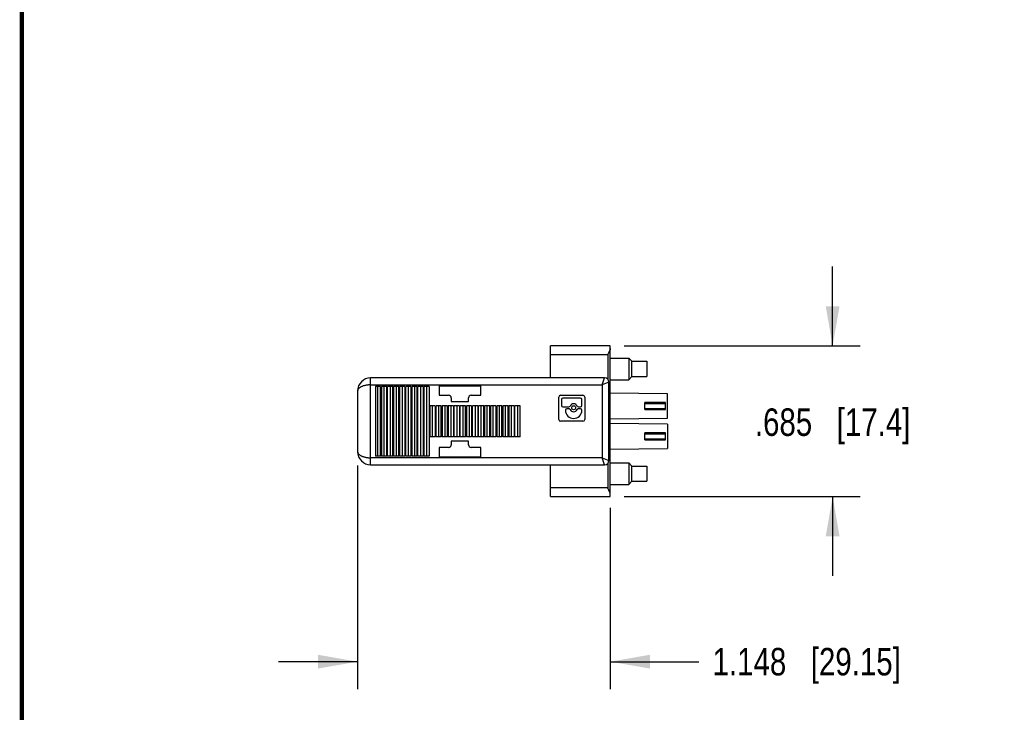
# Model space of a CAD drawing. Header units: inches. Extents: x 0.2 to 16.8, y 0.1 to 10.8.
# Tile 2 of 19: x 0.2 to 4.7, y 4.5 to 7.6. Entities that reach past the tile are written whole.
import ezdxf

# ---------------------------------------------------------------- set-up
doc = ezdxf.new("R2010")
doc.units = ezdxf.units.IN
doc.header["$LTSCALE"] = 0.935
doc.header["$MEASUREMENT"] = 0
doc.layers.get('0').update_dxf_attribs({"linetype": 'CONTINUOUS'})
doc.layers.add('DIMENSIONS', color=7, linetype='CONTINUOUS')
doc.styles.get("Standard").update_dxf_attribs({"font": 'txt', "width": 0.8})
doc.dimstyles.new('DIMSTYLE_1', dxfattribs={"dimtxt": 0.125, "dimasz": 0.18, "dimexe": 0.125, "dimexo": 0.0625, "dimgap": 0.0625, "dimtad": 0, "dimtih": 1, "dimtoh": 1, "dimdec": 3, "dimzin": 4, "dimdsep": 46, "dimtxsty": 'STANDARD', "dimblk": '_FILLED', "dimblk1": '_FILLED', "dimblk2": '_FILLED', "dimcen": 0.09, "dimadec": 0, "dimazin": 0, "dimtp": 0.01, "dimtm": 0.01, "dimtfac": 1, "dimtdec": 3, "dimtofl": 0, "dimtmove": 0, "dimatfit": 3, "dimldrblk": '_FILLED', "dimfxl": 1, "dimtolj": 1, "dimtzin": 4, "dimarcsym": 0})

# ---------------------------------------------------------------- blocks, each defined once
blk = doc.blocks.new('_FILLED')
at = {"color": 0, "linetype": 'BYBLOCK'}
blk.add_solid([(0, 0), (-1, 0.174), (-1, -0.174)], dxfattribs=at)
blk = doc.blocks.new('*D0')
at = {"layer": 'DIMENSIONS', "color": 2, "linetype": 'CONTINUOUS'}
for p, q in [((3.9324, 6.1385), (3.9324, 6.4985)), ((2.985, 6.1385), (4.0574, 6.1385)), ((2.985, 5.4534), (4.0574, 5.4534)), ((3.9324, 5.4534), (3.9324, 5.0934))]:
    blk.add_line(p, q, dxfattribs=at)
at = {"layer": 'DIMENSIONS', "color": 2, "linetype": 'CONTINUOUS', "xscale": 0.18, "yscale": 0.18, "zscale": 0.18}
for p, rotation in [((3.9324, 6.1385), 270), ((3.9324, 5.4534), 90)]:
    blk.add_blockref('_FILLED', p, dxfattribs=dict(at, rotation=rotation))
at = {"layer": 'DIMENSIONS', "color": 2, "linetype": 'CONTINUOUS', "insert": (3.9324, 5.8544), "char_height": 0.125, "width": 1.125, "attachment_point": 2, "line_spacing_factor": 0.9}
blk.add_mtext('.685{\\Ftxt.shx;\\W1.000000;\\H0.125000; }[17.4]', dxfattribs=at)
blk = doc.blocks.new('*D1')
at = {"layer": 'DIMENSIONS', "color": 2, "linetype": 'CONTINUOUS'}
for p, q in [((1.7749, 5.5951), (1.7749, 4.5784)), ((2.9225, 5.4022), (2.9225, 4.5784)), ((1.7749, 4.7034), (1.4149, 4.7034)), ((2.9225, 4.7034), (3.3246, 4.7034))]:
    blk.add_line(p, q, dxfattribs=at)
at = {"layer": 'DIMENSIONS', "color": 2, "linetype": 'CONTINUOUS', "xscale": 0.18, "yscale": 0.18, "zscale": 0.18}
blk.add_blockref('_FILLED', (1.7749, 4.7034), dxfattribs=at)
at = {"layer": 'DIMENSIONS', "color": 2, "linetype": 'CONTINUOUS', "xscale": 0.18, "yscale": 0.18, "zscale": 0.18, "rotation": 180}
blk.add_blockref('_FILLED', (2.9225, 4.7034), dxfattribs=at)
at = {"layer": 'DIMENSIONS', "color": 2, "linetype": 'CONTINUOUS', "insert": (3.3871, 4.7659), "char_height": 0.125, "width": 1.325, "attachment_point": 1, "line_spacing_factor": 0.9}
blk.add_mtext('1.148{\\Ftxt.shx;\\W1.000000;\\H0.125000; }[29.15]', dxfattribs=at)

msp = doc.modelspace()

# ---------------------------------------------------------------- linework, layer by layer
at = {"color": 7, "linetype": 'CONTINUOUS'}
for p, q in [((2.6509, 5.9927), (2.6509, 6.1385)), ((2.9225, 6.1385), (2.6509, 6.1385)), ((2.9225, 5.4534), (2.9225, 6.1385)), ((2.6509, 6.0991), (2.9107, 6.0991)), ((2.9107, 6.0991), (2.9107, 5.9871)), ((2.9225, 6.0834), (3.0072, 6.0834)), ((3.0072, 6.0834), (3.0072, 5.9849)), ((3.0209, 6.0686), (3.0072, 6.0834)), ((3.0209, 6.0686), (3.0879, 6.0686)), ((3.0209, 5.9997), (3.0209, 6.0686)), ((3.0879, 6.0686), (3.0879, 5.9997)), ((1.8339, 5.5986), (1.8339, 5.9927)), ((2.8969, 5.9927), (1.8339, 5.9927)), ((2.8851, 5.9612), (2.8969, 5.9927)), ((3.0209, 5.9997), (3.0072, 5.9849)), ((3.0209, 5.9997), (3.0879, 5.9997)), ((1.8339, 5.9612), (2.8851, 5.9612)), ((1.8554, 5.9533), (1.8554, 5.638)), ((1.8794, 5.9533), (1.8554, 5.9533)), ((1.8674, 5.638), (1.8674, 5.9533)), ((1.8794, 5.638), (1.8794, 5.9533)), ((1.883, 5.9533), (1.883, 5.638)), ((1.9069, 5.9533), (1.883, 5.9533)), ((1.895, 5.638), (1.895, 5.9533)), ((1.9069, 5.638), (1.9069, 5.9533)), ((1.9105, 5.638), (1.9105, 5.9533)), ((1.9345, 5.9533), (1.9105, 5.9533)), ((1.9225, 5.9533), (1.9225, 5.638)), ((1.9345, 5.638), (1.9345, 5.9533)), ((1.9381, 5.9533), (1.9381, 5.638)), ((1.9621, 5.9533), (1.9381, 5.9533)), ((1.9501, 5.9533), (1.9501, 5.638)), ((1.9621, 5.638), (1.9621, 5.9533)), ((1.9657, 5.9533), (1.9657, 5.638)), ((1.9896, 5.9533), (1.9657, 5.9533)), ((1.9776, 5.9533), (1.9776, 5.638)), ((1.9896, 5.9533), (1.9896, 5.638)), ((1.9932, 5.638), (1.9932, 5.9533)), ((2.0172, 5.9533), (1.9932, 5.9533)), ((2.0052, 5.9533), (2.0052, 5.638)), ((2.0172, 5.9533), (2.0172, 5.638)), ((2.0208, 5.9533), (2.0208, 5.638)), ((2.0447, 5.9533), (2.0208, 5.9533)), ((2.0328, 5.9533), (2.0328, 5.638)), ((2.0447, 5.638), (2.0447, 5.9533)), ((2.0483, 5.638), (2.0483, 5.9533)), ((2.0723, 5.9533), (2.0483, 5.9533)), ((2.0603, 5.9533), (2.0603, 5.638)), ((2.0723, 5.9533), (2.0723, 5.638)), ((2.0759, 5.9533), (2.0759, 5.638)), ((2.0999, 5.9533), (2.0759, 5.9533)), ((2.0879, 5.9533), (2.0879, 5.638)), ((2.0999, 5.9533), (2.0999, 5.638)), ((2.145, 5.9572), (2.145, 5.9139)), ((2.145, 5.9572), (2.3339, 5.9572)), ((2.3339, 5.9139), (2.3339, 5.9572)), ((2.9166, 5.973), (2.8851, 5.9612)), ((2.8851, 5.9612), (2.8851, 5.6301)), ((2.9166, 5.6183), (2.9166, 5.973)), ((2.9225, 5.9849), (3.0072, 5.9849)), ((1.7749, 5.9336), (1.7749, 5.6576)), ((2.145, 5.9139), (2.1883, 5.9139)), ((2.2906, 5.9139), (2.3339, 5.9139)), ((2.6883, 5.8041), (2.6883, 5.9056)), ((2.6966, 5.9139), (2.7981, 5.9139)), ((2.8064, 5.9056), (2.8064, 5.8041)), ((3.1824, 5.92), (2.9225, 5.9229)), ((3.1824, 5.8097), (3.1824, 5.92)), ((2.1035, 5.8667), (2.1035, 5.7246)), ((2.1274, 5.8667), (2.1035, 5.8667)), ((2.1154, 5.7246), (2.1154, 5.8667)), ((2.1274, 5.8667), (2.1274, 5.7246)), ((2.131, 5.7246), (2.131, 5.8667)), ((2.155, 5.8667), (2.131, 5.8667)), ((2.143, 5.7246), (2.143, 5.8667)), ((2.155, 5.7246), (2.155, 5.8667)), ((2.1586, 5.8667), (2.1586, 5.7246)), ((2.1825, 5.8667), (2.1586, 5.8667)), ((2.1706, 5.8667), (2.1706, 5.7246)), ((2.1825, 5.7246), (2.1825, 5.8667)), ((2.1861, 5.8667), (2.1861, 5.7246)), ((2.2101, 5.8667), (2.1861, 5.8667)), ((2.1981, 5.8667), (2.1981, 5.7246)), ((2.2001, 5.9021), (2.2001, 5.8864)), ((2.2001, 5.8864), (2.2788, 5.8864)), ((2.2101, 5.8667), (2.2101, 5.7246)), ((2.2137, 5.7246), (2.2137, 5.8667)), ((2.2376, 5.8667), (2.2137, 5.8667)), ((2.2257, 5.8667), (2.2257, 5.7246)), ((2.2376, 5.8667), (2.2376, 5.7246)), ((2.2413, 5.7246), (2.2413, 5.8667)), ((2.2652, 5.8667), (2.2413, 5.8667)), ((2.2532, 5.8667), (2.2532, 5.7246)), ((2.2652, 5.7246), (2.2652, 5.8667)), ((2.2688, 5.8667), (2.2688, 5.7246)), ((2.2928, 5.8667), (2.2688, 5.8667)), ((2.2788, 5.8864), (2.2788, 5.9021)), ((2.2808, 5.8667), (2.2808, 5.7246)), ((2.2928, 5.8667), (2.2928, 5.7246)), ((2.2964, 5.7246), (2.2964, 5.8667)), ((2.3203, 5.8667), (2.2964, 5.8667)), ((2.3084, 5.8667), (2.3084, 5.7246)), ((2.3203, 5.8667), (2.3203, 5.7246)), ((2.3239, 5.7246), (2.3239, 5.8667)), ((2.3479, 5.8667), (2.3239, 5.8667)), ((2.3359, 5.7246), (2.3359, 5.8667)), ((2.3479, 5.7246), (2.3479, 5.8667)), ((2.3515, 5.8667), (2.3515, 5.7246)), ((2.3754, 5.8667), (2.3515, 5.8667)), ((2.3635, 5.7246), (2.3635, 5.8667)), ((2.3754, 5.7246), (2.3754, 5.8667)), ((2.3791, 5.8667), (2.3791, 5.7246)), ((2.403, 5.8667), (2.3791, 5.8667)), ((2.391, 5.7246), (2.391, 5.8667)), ((2.403, 5.8667), (2.403, 5.7246)), ((2.4066, 5.8667), (2.4066, 5.7246)), ((2.4306, 5.8667), (2.4066, 5.8667)), ((2.4186, 5.7246), (2.4186, 5.8667)), ((2.4306, 5.7246), (2.4306, 5.8667)), ((2.4342, 5.8667), (2.4342, 5.7246)), ((2.4581, 5.8667), (2.4342, 5.8667)), ((2.4461, 5.7246), (2.4461, 5.8667)), ((2.4581, 5.7246), (2.4581, 5.8667)), ((2.4617, 5.8667), (2.4617, 5.7246)), ((2.4857, 5.8667), (2.4617, 5.8667)), ((2.4737, 5.7246), (2.4737, 5.8667)), ((2.4857, 5.8667), (2.4857, 5.7246)), ((2.4893, 5.7246), (2.4893, 5.8667)), ((2.5132, 5.8667), (2.4893, 5.8667)), ((2.5013, 5.8667), (2.5013, 5.7246)), ((2.5132, 5.7246), (2.5132, 5.8667)), ((2.7011, 5.8943), (2.7011, 5.8676)), ((2.7874, 5.9005), (2.7073, 5.9005)), ((2.7073, 5.8614), (2.7344, 5.8614)), ((2.7779, 5.8614), (2.7874, 5.8614)), ((2.7936, 5.8676), (2.7936, 5.8943)), ((3.1725, 5.8806), (3.08, 5.8806)), ((3.08, 5.8491), (3.08, 5.8806)), ((3.08, 5.8767), (3.1725, 5.8767)), ((3.1725, 5.8491), (3.1725, 5.8806)), ((2.7187, 5.8465), (2.7187, 5.846)), ((2.7344, 5.8527), (2.7249, 5.8527)), ((2.7874, 5.8527), (2.7779, 5.8527)), ((2.7936, 5.846), (2.7936, 5.8465)), ((3.1725, 5.853), (3.08, 5.853)), ((3.08, 5.8491), (3.1725, 5.8491)), ((2.7981, 5.7958), (2.6966, 5.7958)), ((2.9225, 5.8068), (2.9166, 5.8068)), ((2.9166, 5.7975), (2.9225, 5.7959)), ((2.9225, 5.7959), (2.9166, 5.7944)), ((2.9166, 5.7851), (2.9225, 5.7851)), ((2.9225, 5.8068), (3.1824, 5.8097)), ((3.1824, 5.7822), (2.9225, 5.7851)), ((3.1824, 5.7822), (3.1824, 5.6719)), ((2.1274, 5.7246), (2.1035, 5.7246)), ((2.155, 5.7246), (2.131, 5.7246)), ((2.1825, 5.7246), (2.1586, 5.7246)), ((2.2101, 5.7246), (2.1861, 5.7246)), ((2.2376, 5.7246), (2.2137, 5.7246)), ((2.2652, 5.7246), (2.2413, 5.7246)), ((2.2928, 5.7246), (2.2688, 5.7246)), ((2.3203, 5.7246), (2.2964, 5.7246)), ((2.3479, 5.7246), (2.3239, 5.7246)), ((2.3754, 5.7246), (2.3515, 5.7246)), ((2.403, 5.7246), (2.3791, 5.7246)), ((2.4306, 5.7246), (2.4066, 5.7246)), ((2.4581, 5.7246), (2.4342, 5.7246)), ((2.4857, 5.7246), (2.4617, 5.7246)), ((2.5132, 5.7246), (2.4893, 5.7246)), ((3.1725, 5.7428), (3.08, 5.7428)), ((3.08, 5.7113), (3.08, 5.7428)), ((3.08, 5.7389), (3.1725, 5.7389)), ((3.1725, 5.7113), (3.1725, 5.7428)), ((2.2001, 5.7049), (2.2001, 5.6891)), ((2.2788, 5.7049), (2.2001, 5.7049)), ((2.2788, 5.6891), (2.2788, 5.7049)), ((3.1725, 5.7152), (3.08, 5.7152)), ((3.08, 5.7113), (3.1725, 5.7113)), ((1.8794, 5.638), (1.8554, 5.638)), ((1.9069, 5.638), (1.883, 5.638)), ((1.9345, 5.638), (1.9105, 5.638)), ((1.9621, 5.638), (1.9381, 5.638)), ((1.9896, 5.638), (1.9657, 5.638)), ((2.0172, 5.638), (1.9932, 5.638)), ((2.0447, 5.638), (2.0208, 5.638)), ((2.0723, 5.638), (2.0483, 5.638)), ((2.0999, 5.638), (2.0759, 5.638)), ((2.145, 5.6773), (2.145, 5.634)), ((2.1883, 5.6773), (2.145, 5.6773)), ((2.3339, 5.6773), (2.2906, 5.6773)), ((2.3339, 5.634), (2.3339, 5.6773)), ((2.9225, 5.669), (3.1824, 5.6719)), ((2.8851, 5.6301), (1.8339, 5.6301)), ((1.8339, 5.5986), (2.8969, 5.5986)), ((2.145, 5.634), (2.3339, 5.634)), ((2.6509, 5.4534), (2.6509, 5.5986)), ((2.8851, 5.6301), (2.9166, 5.6183)), ((2.8969, 5.5986), (2.8851, 5.6301)), ((2.9107, 5.6042), (2.9107, 5.4928)), ((2.9225, 5.607), (3.0072, 5.607)), ((3.0209, 5.5922), (3.0072, 5.607)), ((3.0072, 5.607), (3.0072, 5.5085)), ((3.0209, 5.5922), (3.0879, 5.5922)), ((3.0209, 5.5233), (3.0209, 5.5922)), ((3.0879, 5.5922), (3.0879, 5.5233)), ((2.9225, 5.5085), (3.0072, 5.5085)), ((3.0209, 5.5233), (3.0072, 5.5085)), ((3.0209, 5.5233), (3.0879, 5.5233)), ((2.9107, 5.4928), (2.6509, 5.4928)), ((2.6509, 5.4534), (2.9225, 5.4534))]:
    msp.add_line(p, q, dxfattribs=at)
at = {"color": 7, "linetype": 'CONTINUOUS', "const_width": 0.02}
msp.add_lwpolyline([(0.25, 10.7586), (0.25, 0.2586)], dxfattribs=at)
at = {"color": 7, "linetype": 'CONTINUOUS'}
msp.add_circle((2.7561, 5.8571), 0.00899, dxfattribs=at)
for centre, radius, start, end in [((1.8339, 5.9336), 0.0591, 90, 180), ((2.8969, 5.973), 0.0197, 0, 90), ((2.1883, 5.9021), 0.0118, 0, 90), ((2.2906, 5.9021), 0.0118, 90, 180), ((2.6966, 5.9056), 0.0083, 90, 180), ((2.7981, 5.9056), 0.0083, 0, 90), ((2.7073, 5.8943), 0.00622, 90, 180), ((2.7073, 5.8676), 0.00622, 180, 270), ((2.7344, 5.8676), 0.00622, 270, 334.1151), ((2.7561, 5.8571), 0.018, 25.8849, 154.1151), ((2.7779, 5.8676), 0.00622, 205.8849, 270), ((2.7874, 5.8943), 0.00622, 0, 90), ((2.7874, 5.8676), 0.00622, 270, 360), ((2.7249, 5.8465), 0.00622, 90, 180), ((2.7561, 5.846), 0.0374, 180, 360), ((2.7344, 5.8465), 0.00622, 25.8849, 90), ((2.7561, 5.8571), 0.018, 205.8849, 334.1151), ((2.7779, 5.8465), 0.00622, 90, 154.1151), ((2.7874, 5.8465), 0.00622, 0, 90), ((2.6966, 5.8041), 0.0083, 180, 270), ((2.7981, 5.8041), 0.0083, 270, 360), ((2.1883, 5.6891), 0.0118, 270, 360), ((2.2906, 5.6891), 0.0118, 180, 270), ((1.8339, 5.6576), 0.0591, 180, 270), ((2.8969, 5.6183), 0.0197, 270, 360)]:
    msp.add_arc(centre, radius, start, end, dxfattribs=at)
for points, knots in [([(2.9225, 6.1272), (2.9225, 6.1267), (2.9225, 6.1257), (2.9222, 6.1241), (2.9218, 6.1224), (2.9213, 6.1208), (2.9207, 6.1191), (2.92, 6.1173), (2.9192, 6.1156), (2.9184, 6.1138), (2.9175, 6.112), (2.9163, 6.1095), (2.9147, 6.1065), (2.9127, 6.1028), (2.9114, 6.1003), (2.9107, 6.0991)], [0, 0, 0, 0, 0.049448, 0.101668, 0.156461, 0.213618, 0.272863, 0.333948, 0.396609, 0.460611, 0.525759, 0.591853, 0.726256, 0.862684, 1, 1, 1, 1]), ([(1.8339, 5.9612), (1.8319, 5.9612), (1.8279, 5.9611), (1.8219, 5.9607), (1.816, 5.9599), (1.8104, 5.959), (1.8051, 5.9577), (1.8001, 5.9563), (1.7955, 5.9546), (1.7912, 5.9527), (1.7875, 5.9507), (1.7842, 5.9485), (1.7813, 5.9462), (1.779, 5.9439), (1.7772, 5.9414), (1.7761, 5.9392), (1.7755, 5.9375), (1.7751, 5.9362), (1.7749, 5.9349), (1.7749, 5.9341), (1.7749, 5.9336)], [0, 0, 0, 0, 0.086637, 0.17244, 0.256408, 0.337782, 0.415895, 0.490179, 0.560201, 0.625679, 0.686466, 0.74255, 0.794067, 0.841323, 0.884767, 0.925002, 0.944197, 0.962974, 0.981512, 1, 1, 1, 1]), ([(1.7749, 5.6576), (1.7749, 5.6572), (1.7749, 5.6563), (1.7751, 5.655), (1.7755, 5.6538), (1.7761, 5.652), (1.7772, 5.6499), (1.779, 5.6474), (1.7813, 5.645), (1.7842, 5.6427), (1.7875, 5.6406), (1.7912, 5.6385), (1.7955, 5.6367), (1.8001, 5.635), (1.8051, 5.6336), (1.8104, 5.6323), (1.816, 5.6313), (1.8219, 5.6306), (1.8279, 5.6302), (1.8319, 5.6301), (1.8339, 5.6301)], [0, 0, 0, 0, 0.018488, 0.037026, 0.055803, 0.074998, 0.115233, 0.158677, 0.205933, 0.25745, 0.313534, 0.374321, 0.439798, 0.509821, 0.584105, 0.662218, 0.743592, 0.82756, 0.913363, 1, 1, 1, 1]), ([(2.9225, 5.4647), (2.9225, 5.4652), (2.9225, 5.4662), (2.9222, 5.4678), (2.9218, 5.4694), (2.9213, 5.4711), (2.9207, 5.4728), (2.92, 5.4746), (2.9192, 5.4763), (2.9184, 5.4781), (2.9175, 5.4799), (2.9163, 5.4824), (2.9147, 5.4854), (2.9127, 5.4891), (2.9114, 5.4916), (2.9107, 5.4928)], [0, 0, 0, 0, 0.049448, 0.101668, 0.156461, 0.213618, 0.272863, 0.333948, 0.396609, 0.460611, 0.525759, 0.591853, 0.726256, 0.862684, 1, 1, 1, 1])]:
    msp.add_open_spline(points, degree=3, knots=knots, dxfattribs=at)

# ---------------------------------------------------------------- dimensions: what is measured, and where the dimension line sits
at = {"layer": 'DIMENSIONS', "color": 2, "linetype": 'CONTINUOUS'}
for base, p1, p2, angle, picture, middle in [((3.9324, 6.1385), (2.9225, 5.4534), (2.9225, 6.1385), 90, '*D0', (3.9324, 5.7919)), ((1.7749, 4.7034), (2.9225, 5.4647), (1.7749, 5.6576), 180, '*D1', (4.0496, 4.7034))]:
    dim = msp.add_linear_dim(base=base, p1=p1, p2=p2, angle=angle, dimstyle='DIMSTYLE_1', dxfattribs=at)
    dim.commit()
    dim.dimension.update_dxf_attribs({"geometry": picture, "text_midpoint": middle, "dimtype": 160})

doc.saveas('drawing.dxf')
